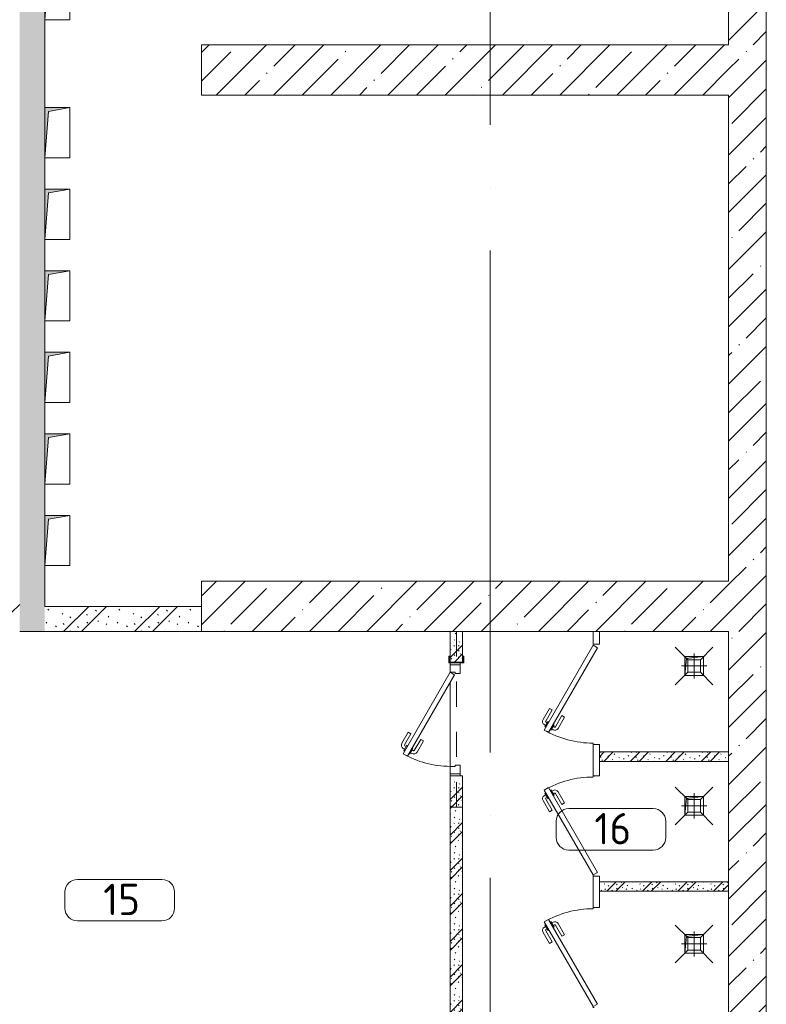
# Model space of a CAD drawing. Header units: millimetres. Extents: x -32229 to 192519, y -13689 to 125138.
# Tile 117 of 183: x 104155 to 110105, y 15904 to 23751. Entities that reach past the tile are written whole.
import ezdxf

# ---------------------------------------------------------------- set-up
doc = ezdxf.new("R2010")
doc.units = ezdxf.units.MM
doc.linetypes.add('3_ Штрих_ 1 х 1 мм', pattern=[400, 200, -200])
doc.linetypes.add('ADSK_Линия сетки', pattern=[5000, 4000, -500, 0, -500])
for name, color, linetype, lineweight in [('A-AREA-____-IDEN', 7, 'Continuous', 9), ('A-DOOR-____-MCUT', 7, 'Continuous', 9), ('A-DOOR-____-OTLN', 7, 'Continuous', 18), ('A-DOOR-FRAM-MCUT', 7, 'Continuous', 9), ('A-FLOR-____-OTLN', 7, 'Continuous', 18), ('A-WALL-____-MCUT', 7, 'Continuous', 40), ('A-WALL-____-PATT', 7, 'Continuous', 40), ('I-WALL-____-MCUT', 7, 'Continuous', 40), ('M-EQPM-____-OTLN', 7, 'Continuous', 18), ('P-SANR-FIXT-OTLN', 7, 'Continuous', 18), ('S-BEAM-____-OTLN', 7, 'Continuous', 18), ('S-COLS-____-MCUT', 7, 'Continuous', 40), ('S-COLS-____-OTLN', 7, 'Continuous', 18), ('S-GRID-____-OTLN', 7, 'Continuous', 9)]:
    doc.layers.add(name, color=color, linetype=linetype, lineweight=lineweight)
doc.styles.add('GOST Common_3', font='GOST_Common.ttf', dxfattribs={"height": 250})
pattern_1 = [(45, (0, 0), (-228.0985, 228.0985), []), (45, (228.1, 0), (-228.0985, 228.0985), [403.225, -80.645, 6.706, -73.939])]
pattern_2 = [(135, (300.56, 377.28), (-565.6854, 6e-14), [10, -790]), (135, (349.8, 474.73), (-565.6854, 6e-14), [10, -790]), (135, (423.93, 473.06), (-565.6854, 6e-14), [10, -790]), (135, (229.92, 447.9), (-565.6854, 6e-14), [10, -790]), (135, (155.08, 447.9), (-565.6854, 6e-14), [10, -790]), (135, (114.9, 369.03), (-565.6854, 6e-14), [10, -790]), (135, (132.43, 285.8), (-565.6854, 6e-14), [10, -790]), (135, (214.66, 322), (-565.6854, 6e-14), [10, -790]), (135, (198.16, 261.88), (-565.6854, 6e-14), [10, -790]), (135, (45.2, 272.9), (-565.6854, 6e-14), [10, -790]), (135, (42.32, 336.16), (-565.6854, 6e-14), [10, -790]), (135, (92.26, 192.24), (-565.6854, 6e-14), [10, -790]), (135, (7.07, 149.2), (-565.6854, 6e-14), [10, -790]), (135, (80.6, 95.1), (-565.6854, 6e-14), [10, -790]), (135, (79.53, 36.94), (-565.6854, 6e-14), [10, -790]), (135, (153.87, 74.56), (-565.6854, 6e-14), [10, -790]), (135, (228.35, 124.8), (-565.6854, 6e-14), [10, -790]), (135, (279.75, 180.4), (-565.6854, 6e-14), [10, -790]), (135, (282.9, 31.63), (-565.6854, 6e-14), [10, -790]), (135, (377.38, 53.45), (-565.6854, 6e-14), [10, -790]), (135, (352.28, 102.7), (-565.6854, 6e-14), [10, -790]), (135, (354.05, 0), (-565.6854, 6e-14), [10, -790]), (135, (553.23, 16.45), (-565.6854, 6e-14), [10, -790]), (135, (542.38, 63.45), (-565.6854, 6e-14), [10, -790]), (135, (536.58, 239.3), (-565.6854, 6e-14), [10, -790]), (135, (475.85, 203.9), (-565.6854, 6e-14), [10, -790]), (135, (475.85, 316.54), (-565.6854, 6e-14), [10, -790]), (135, (520.8, 408.7), (-565.6854, 6e-14), [10, -790]), (135, (551.1, 470.8), (-565.6854, 6e-14), [10, -790]), (135, (235.25, 537.93), (-565.6854, 6e-14), [10, -790]), (135, (407.25, 547.65), (-565.6854, 6e-14), [10, -790]), (135, (94.5, 558.6), (-565.6854, 6e-14), [10, -790]), (135, (46.4, 532.3), (-565.6854, 6e-14), [10, -790]), (135, (85.56, 465.04), (-565.6854, 6e-14), [10, -790]), (135, (355.53, 181.14), (-565.6854, 6e-14), [10, -790]), (135, (362.23, 243.6), (-565.6854, 6e-14), [10, -790]), (135, (413.45, 344.1), (-565.6854, 6e-14), [10, -790]), (135, (286.3, 273.25), (-565.6854, 6e-14), [10, -790]), (135, (423.02, 263.72), (-565.6854, 6e-14), [10, -790]), (135, (162.94, 190.2), (-565.6854, 6e-14), [10, -790]), (135, (470.25, 120.93), (-565.6854, 6e-14), [10, -790]), (135, (484.48, 9.78), (-565.6854, 6e-14), [10, -790]), (45, (0, 212.13), (-565.6854, 0), []), (45, (212.13, 0), (-565.6854, 0), []), (45, (353.55, 0), (-565.6854, 0), []), (45, (0, 353.55), (-565.6854, 0), [])]
pattern_3 = [(135, (150.28, 188.64), (-282.8427, 3e-14), [6.706, -393.294]), (135, (174.9, 237.36), (-282.8427, 3e-14), [6.706, -393.294]), (135, (211.96, 236.53), (-282.8427, 3e-14), [6.706, -393.294]), (135, (114.96, 223.96), (-282.8427, 3e-14), [6.706, -393.294]), (135, (77.54, 223.96), (-282.8427, 3e-14), [6.706, -393.294]), (135, (57.44, 184.52), (-282.8427, 3e-14), [6.706, -393.294]), (135, (66.21, 142.9), (-282.8427, 3e-14), [6.706, -393.294]), (135, (107.33, 161), (-282.8427, 3e-14), [6.706, -393.294]), (135, (99.08, 130.94), (-282.8427, 3e-14), [6.706, -393.294]), (135, (22.6, 136.46), (-282.8427, 3e-14), [6.706, -393.294]), (135, (21.16, 168.08), (-282.8427, 3e-14), [6.706, -393.294]), (135, (46.13, 96.12), (-282.8427, 3e-14), [6.706, -393.294]), (135, (3.54, 74.6), (-282.8427, 3e-14), [6.706, -393.294]), (135, (40.3, 47.56), (-282.8427, 3e-14), [6.706, -393.294]), (135, (39.77, 18.47), (-282.8427, 3e-14), [6.706, -393.294]), (135, (76.94, 37.28), (-282.8427, 3e-14), [6.706, -393.294]), (135, (114.18, 62.4), (-282.8427, 3e-14), [6.706, -393.294]), (135, (139.87, 90.2), (-282.8427, 3e-14), [6.706, -393.294]), (135, (141.44, 15.82), (-282.8427, 3e-14), [6.706, -393.294]), (135, (188.69, 26.73), (-282.8427, 3e-14), [6.706, -393.294]), (135, (176.14, 51.36), (-282.8427, 3e-14), [6.706, -393.294]), (135, (177.03, 0), (-282.8427, 3e-14), [6.706, -393.294]), (135, (276.61, 8.22), (-282.8427, 3e-14), [6.706, -393.294]), (135, (271.19, 31.72), (-282.8427, 3e-14), [6.706, -393.294]), (135, (268.29, 119.65), (-282.8427, 3e-14), [6.706, -393.294]), (135, (237.92, 101.95), (-282.8427, 3e-14), [6.706, -393.294]), (135, (237.92, 158.27), (-282.8427, 3e-14), [6.706, -393.294]), (135, (260.4, 204.35), (-282.8427, 3e-14), [6.706, -393.294]), (135, (275.54, 235.4), (-282.8427, 3e-14), [6.706, -393.294]), (135, (117.62, 268.96), (-282.8427, 3e-14), [6.706, -393.294]), (135, (203.62, 273.83), (-282.8427, 3e-14), [6.706, -393.294]), (135, (47.24, 279.3), (-282.8427, 3e-14), [6.706, -393.294]), (135, (23.2, 266.16), (-282.8427, 3e-14), [6.706, -393.294]), (135, (42.78, 232.52), (-282.8427, 3e-14), [6.706, -393.294]), (135, (177.76, 90.57), (-282.8427, 3e-14), [6.706, -393.294]), (135, (181.12, 121.8), (-282.8427, 3e-14), [6.706, -393.294]), (135, (206.73, 172.06), (-282.8427, 3e-14), [6.706, -393.294]), (135, (143.14, 136.62), (-282.8427, 3e-14), [6.706, -393.294]), (135, (211.51, 131.86), (-282.8427, 3e-14), [6.706, -393.294]), (135, (81.47, 95.1), (-282.8427, 3e-14), [6.706, -393.294]), (135, (235.13, 60.46), (-282.8427, 3e-14), [6.706, -393.294]), (135, (242.24, 4.89), (-282.8427, 3e-14), [6.706, -393.294]), (45, (0, 106.07), (-282.8427, 0), []), (45, (106.07, 0), (-282.8427, 0), []), (45, (176.78, 0), (-282.8427, 0), []), (45, (0, 176.78), (-282.8427, 0), [])]

# ---------------------------------------------------------------- blocks, each defined once
blk = doc.blocks.new('АР_Дверь однопольная - 900х2100h_750__служебные-6013664--01 ЭЛ')
at = {"layer": 'A-DOOR-____-MCUT', "color": 253, "lineweight": 13, "true_color": 0xaaaaaa}
for p, q in [((-274.5, 425), (-294.5, 390.4)), ((375, 50), (-274.5, 425)), ((-294.5, 390.4), (355, 15.4)), ((355, 15.4), (375, 50))]:
    blk.add_line(p, q, dxfattribs=at)
at = {"layer": 'A-DOOR-____-OTLN', "color": 253, "lineweight": 5, "true_color": 0xaaaaaa}
for p, q in [((-252.9, 412.5), (-248.9, 419.4)), ((-248.9, 419.4), (-205.6, 394.4)), ((-238, 413.2), (-232, 423.6)), ((-216.4, 400.7), (-210.4, 411.1)), ((-205.6, 394.4), (-209.6, 387.5)), ((-114.8, 361.7), (-203.6, 412.9)), ((-102.3, 383.3), (-191.1, 434.6)), ((-272.9, 377.9), (-276.9, 370.9)), ((-276.9, 370.9), (-233.6, 345.9)), ((-266, 364.7), (-272, 354.3)), ((-244.4, 352.2), (-250.4, 341.8)), ((-159.8, 283.7), (-248.6, 335)), ((-233.6, 345.9), (-229.6, 352.9)), ((-114.8, 361.7), (-102.3, 383.3)), ((-172.3, 262.1), (-261.1, 313.3)), ((-159.8, 283.7), (-172.3, 262.1))]:
    blk.add_line(p, q, dxfattribs=at)
for centre, radius, start, end in [((375, 50), 750, 150, 180), ((-206.1, 408.6), 30, 60, 150), ((-206.1, 408.6), 4.99, 60, 150), ((-246.1, 339.3), 30, 150, 240), ((-246.1, 339.3), 4.99, 150, 240)]:
    blk.add_arc(centre, radius, start, end, dxfattribs=at)
at = {"layer": 'A-DOOR-FRAM-MCUT', "color": 253, "lineweight": 13, "true_color": 0xaaaaaa}
for p, q in [((-435, 50), (-450, 50)), ((-375, 50), (-435, 50)), ((-435, 50), (-435, -30)), ((-375, 10), (-375, 50)), ((-365, 10), (-375, 10)), ((-365, -30), (-365, 10)), ((375, 10), (365, 10)), ((365, 10), (365, -30)), ((435, 50), (375, 50)), ((375, 50), (375, 10)), ((435, -30), (435, 50)), ((435, 50), (450, 50)), ((-435, -30), (-450, -30)), ((-435, -30), (-365, -30)), ((365, -30), (435, -30)), ((435, -30), (450, -30))]:
    blk.add_line(p, q, dxfattribs=at)
blk = doc.blocks.new('АР_Дверь однопольная - 800х2100h_650__душевые-6019282--01 ЭЛ')
at = {"layer": 'A-DOOR-____-MCUT', "color": 253, "lineweight": 13, "true_color": 0xaaaaaa}
for p, q in [((-285.5, 415), (-305.5, 380.4)), ((390, 25), (-285.5, 415)), ((-305.5, 380.4), (370, -9.6)), ((370, -9.6), (390, 25))]:
    blk.add_line(p, q, dxfattribs=at)
at = {"layer": 'A-DOOR-____-OTLN', "color": 253, "lineweight": 5, "true_color": 0xaaaaaa}
for p, q in [((-263.8, 402.5), (-259.8, 409.4)), ((-259.8, 409.4), (-216.5, 384.4)), ((-249, 403.2), (-243, 413.6)), ((-227.4, 390.7), (-221.4, 401.1)), ((-125.8, 351.7), (-214.6, 402.9)), ((-113.3, 373.3), (-202.1, 424.6)), ((-283.8, 367.9), (-287.8, 360.9)), ((-287.8, 360.9), (-244.5, 335.9)), ((-277, 354.7), (-283, 344.3)), ((-255.4, 342.2), (-261.4, 331.8)), ((-170.8, 273.7), (-259.6, 325)), ((-244.5, 335.9), (-240.5, 342.9)), ((-216.5, 384.4), (-220.5, 377.5)), ((-125.8, 351.7), (-113.3, 373.3)), ((-183.3, 252.1), (-272.1, 303.3)), ((-170.8, 273.7), (-183.3, 252.1))]:
    blk.add_line(p, q, dxfattribs=at)
for centre, radius, start, end in [((390, 25), 780, 150, 180), ((-217, 398.6), 30, 60, 150), ((-217, 398.6), 4.99, 60, 150), ((-257.1, 329.3), 30, 150, 240), ((-257.1, 329.3), 4.99, 150, 240)]:
    blk.add_arc(centre, radius, start, end, dxfattribs=at)
at = {"layer": 'A-DOOR-FRAM-MCUT', "color": 253, "lineweight": 13, "true_color": 0xaaaaaa}
for p, q in [((-395, 25), (-400, 25)), ((-395, 20), (-400, 20)), ((395, 25), (400, 25)), ((395, 20), (400, 20))]:
    blk.add_line(p, q, dxfattribs=at)
blk = doc.blocks.new('АР_Дверь однопольная - 800х2100h_650__душевые-6019181--01 ЭЛ')
at = {"layer": 'A-DOOR-____-MCUT', "color": 253, "lineweight": 13, "true_color": 0xaaaaaa}
for p, q in [((285.5, 415), (-390, 25)), ((305.5, 380.4), (285.5, 415)), ((-370, -9.6), (305.5, 380.4)), ((-390, 25), (-370, -9.6))]:
    blk.add_line(p, q, dxfattribs=at)
at = {"layer": 'A-DOOR-____-OTLN', "color": 253, "lineweight": 5, "true_color": 0xaaaaaa}
for p, q in [((113.3, 373.3), (202.1, 424.6)), ((125.8, 351.7), (214.6, 402.9)), ((259.8, 409.4), (216.5, 384.4)), ((227.4, 390.7), (221.4, 401.1)), ((249, 403.2), (243, 413.6)), ((263.8, 402.5), (259.8, 409.4)), ((125.8, 351.7), (113.3, 373.3)), ((170.8, 273.7), (259.6, 325)), ((216.5, 384.4), (220.5, 377.5)), ((244.5, 335.9), (240.5, 342.9)), ((287.8, 360.9), (244.5, 335.9)), ((255.4, 342.2), (261.4, 331.8)), ((277, 354.7), (283, 344.3)), ((283.8, 367.9), (287.8, 360.9)), ((170.8, 273.7), (183.3, 252.1)), ((183.3, 252.1), (272.1, 303.3))]:
    blk.add_line(p, q, dxfattribs=at)
for centre, radius, start, end in [((217, 398.6), 30, 30, 120), ((217, 398.6), 4.99, 30, 120), ((-390, 25), 780, 360, 30), ((257.1, 329.3), 4.99, 300, 30), ((257.1, 329.3), 30, 300, 30)]:
    blk.add_arc(centre, radius, start, end, dxfattribs=at)
at = {"layer": 'A-DOOR-FRAM-MCUT', "color": 253, "lineweight": 13, "true_color": 0xaaaaaa}
for p, q in [((-395, 25), (-400, 25)), ((-395, 20), (-400, 20)), ((395, 25), (400, 25)), ((395, 20), (400, 20))]:
    blk.add_line(p, q, dxfattribs=at)
blk = doc.blocks.new('АР_Канал вертикальный прямоугольный - ВК-5386080--01 ЭЛ')
at = {"layer": 'M-EQPM-____-OTLN', "lineweight": 13, "true_color": 0xe2e2e2}
blk.add_hatch(color=254, dxfattribs=at).paths.add_polyline_path([(-75, -75), (-60, 60), (75, 75), (-75, 75)])
at = {"layer": 'M-EQPM-____-OTLN', "color": 253, "lineweight": 13, "true_color": 0xaaaaaa}
for p, q in [((75, 75), (-75, 75)), ((-75, 75), (-75, -75)), ((75, 75), (-75, 75)), ((-75, 75), (-75, -75)), ((-75, -75), (-75, 75)), ((-75, 75), (75, 75)), ((-75, -75), (-60, 60)), ((-75, -75), (-60, 60)), ((-60, 60), (75, 75)), ((-60, 60), (75, 75)), ((75, -75), (75, 75)), ((75, 75), (75, -75)), ((-75, -75), (75, -75)), ((75, -75), (-75, -75))]:
    blk.add_line(p, q, dxfattribs=at)
blk = doc.blocks.new('АР_Канал вертикальный прямоугольный - ВК-5405369--01 ЭЛ')
at = {"layer": 'M-EQPM-____-OTLN', "lineweight": 13, "true_color": 0xe2e2e2}
blk.add_hatch(color=254, dxfattribs=at).paths.add_polyline_path([(-75, -75), (-60, 60), (75, 75), (-75, 75)])
at = {"layer": 'M-EQPM-____-OTLN', "color": 253, "lineweight": 13, "true_color": 0xaaaaaa}
for p, q in [((75, 75), (-75, 75)), ((-75, 75), (-75, -75)), ((75, 75), (-75, 75)), ((-75, 75), (-75, -75)), ((-75, -75), (-75, 75)), ((-75, 75), (75, 75)), ((-75, -75), (-60, 60)), ((-75, -75), (-60, 60)), ((-60, 60), (75, 75)), ((-60, 60), (75, 75)), ((75, -75), (75, 75)), ((75, 75), (75, -75)), ((-75, -75), (75, -75)), ((75, -75), (-75, -75))]:
    blk.add_line(p, q, dxfattribs=at)
blk = doc.blocks.new('АР_Канал вертикальный прямоугольный - ЭОМ-6364786--01 ЭЛ')
at = {"layer": 'M-EQPM-____-OTLN', "lineweight": 13, "true_color": 0xe2e2e2}
blk.add_hatch(color=254, dxfattribs=at).paths.add_polyline_path([(-100, -200), (-70, 170), (100, 200), (-100, 200)])
at = {"layer": 'M-EQPM-____-OTLN', "color": 253, "lineweight": 13, "true_color": 0xaaaaaa}
for p, q in [((100, 200), (-100, 200)), ((-100, 200), (-100, -200)), ((100, 200), (-100, 200)), ((-100, 200), (-100, -200)), ((-100, -200), (-100, 200)), ((-100, 200), (100, 200)), ((-100, -200), (-70, 170)), ((-100, -200), (-70, 170)), ((-70, 170), (100, 200)), ((-70, 170), (100, 200)), ((100, -200), (100, 200)), ((100, 200), (100, -200)), ((-100, -200), (100, -200)), ((100, -200), (-100, -200))]:
    blk.add_line(p, q, dxfattribs=at)
blk = doc.blocks.new('АР_Перемычка - 100_Уx1_75x5__Оп_250_125x80x5_-250_-6370460--01 ЭЛ')
at = {"layer": 'S-BEAM-____-OTLN', "color": 9, "linetype": '3_ Штрих_ 1 х 1 мм', "lineweight": 15, "true_color": 0xc4c4c4}
for p, q in [((-700, 50), (-700, -50)), ((700, 50), (700, -50)), ((-700, 0), (700, 0))]:
    blk.add_line(p, q, dxfattribs=at)
blk = doc.blocks.new('АР_Трап - 100-100-V201--01 ЭЛ')
at = {"layer": 'P-SANR-FIXT-OTLN', "color": 253, "lineweight": 13, "true_color": 0xaaaaaa}
for p, q in [((-50, 50), (-150, 150)), ((0, -100), (0, 100)), ((50, 50), (150, 150)), ((-100, 0), (100, 0)), ((-50, -50), (-50, 50)), ((50, 50), (-50, 50)), ((50, -50), (50, 50)), ((-50, -50), (-150, -150)), ((-50, -50), (50, -50)), ((50, -50), (150, -150))]:
    blk.add_line(p, q, dxfattribs=at)
blk = doc.blocks.new('АР_Фахверк_ _Швеллер полки параллельные_ - 12П-6013685--01 ЭЛ')
at = {"layer": 'S-COLS-____-OTLN', "lineweight": 15, "true_color": 0xaaaaaa}
blk.add_hatch(color=253, dxfattribs=at).paths.add_polyline_path([(-16.6, -60), (35.4, -60), (35.4, -52.2), (-11.8, -52.2), (-11.8, 52.2), (35.4, 52.2), (35.4, 60), (-16.6, 60)])
at = {"layer": 'S-COLS-____-MCUT', "color": 253, "lineweight": 15, "true_color": 0xaaaaaa}
for p, q in [((35.4, 60), (-16.6, 60)), ((-16.6, 60), (-16.6, -60)), ((-11.8, -52.2), (-11.8, 52.2)), ((-11.8, 52.2), (35.4, 52.2)), ((35.4, 52.2), (35.4, 60)), ((-16.6, -60), (35.4, -60)), ((35.4, -52.2), (-11.8, -52.2)), ((35.4, -60), (35.4, -52.2))]:
    blk.add_line(p, q, dxfattribs=at)
blk = doc.blocks.new('Наметкина 10_РД_АР_П_отсоединено_rvt-1--01 ЭЛ')
at = {"layer": 'A-WALL-____-PATT', "lineweight": 5, "true_color": 0xaaaaaa}
h = blk.add_hatch(dxfattribs=at)
h.set_pattern_fill('FP_1', color=253, style=0, pattern_type=2)
h.set_pattern_definition(pattern_1)
h.paths.add_polyline_path([(110105.3, 2600), (110105.3, 30150), (109805.3, 30150), (109805.3, 2600)])
h = blk.add_hatch(dxfattribs=at)
h.set_pattern_fill('FP_6', color=253, style=0, pattern_type=2)
h.set_pattern_definition(pattern_2)
h.paths.add_polyline_path([(104355.3, 18875), (104355.3, 27850), (104155.3, 27850), (104155.3, 18875)])
h = blk.add_hatch(dxfattribs=at)
h.set_pattern_fill('FP_1', color=253, style=0, pattern_type=2)
h.set_pattern_definition(pattern_1)
h.paths.add_polyline_path([(108005.5, 23150), (108005.5, 23550), (105605.3, 23550), (105605.3, 23150)])
h = blk.add_hatch(dxfattribs=at)
h.set_pattern_fill('FP_1', color=253, style=0, pattern_type=2)
h.set_pattern_definition(pattern_1)
h.paths.add_polyline_path([(108005.5, 23150), (109805.3, 23150), (109805.3, 23550), (108005.5, 23550)])
h = blk.add_hatch(dxfattribs=at)
h.set_pattern_fill('FP_1', color=253, style=0, pattern_type=2)
h.set_pattern_definition(pattern_1)
h.paths.add_polyline_path([(108005.5, 18875), (108005.5, 19275), (105605.3, 19275), (105605.3, 18875)])
h = blk.add_hatch(dxfattribs=at)
h.set_pattern_fill('FP_1', color=253, style=0, pattern_type=2)
h.set_pattern_definition(pattern_1)
h.paths.add_polyline_path([(108005.5, 18875), (109805.3, 18875), (109805.3, 19275), (108005.5, 19275)])
h = blk.add_hatch(dxfattribs=at)
h.set_pattern_fill('FP_6', color=253, style=0, pattern_type=2)
h.set_pattern_definition(pattern_2)
h.paths.add_polyline_path([(103848.8, 19025), (103848.8, 19125), (101055.3, 19125), (101055.3, 19025), (103795.3, 19025)])
h.paths.add_polyline_path([(104155.3, 19025), (104155.3, 19125), (103948.8, 19125), (103948.8, 19025), (103995.3, 19025)])
h.paths.add_polyline_path([(100055.3, 19025), (100055.3, 19125), (99805.3, 19125), (99805.3, 19025), (99820.4, 19025)])
h = blk.add_hatch(dxfattribs=at)
h.set_pattern_fill('FP_6', color=253, style=0, pattern_type=2)
h.set_pattern_definition(pattern_2)
h.paths.add_polyline_path([(105605.3, 18875), (105605.3, 19075), (104355.3, 19075), (104355.3, 18875), (104836, 18875)])
h = blk.add_hatch(dxfattribs=at)
h.set_pattern_fill('FP_7', color=253, style=0, pattern_type=2)
h.set_pattern_definition(pattern_3)
h.paths.add_polyline_path([(107585.3, 15650), (107685.3, 15650), (107685.3, 17725), (107585.3, 17725), (107585.3, 17154.3)])
h.paths.add_polyline_path([(107685.3, 18629.8), (107685.3, 18875), (107585.3, 18875), (107587.2, 18629.8)])
h = blk.add_hatch(dxfattribs=at)
h.set_pattern_fill('FP_7', color=253, style=0, pattern_type=2)
h.set_pattern_definition(pattern_3)
h.paths.add_polyline_path([(109805.3, 17840), (109805.3, 17915), (108775.3, 17915), (108775.3, 17840), (108848.5, 17840)])
h = blk.add_hatch(dxfattribs=at)
h.set_pattern_fill('FP_7', color=253, style=0, pattern_type=2)
h.set_pattern_definition(pattern_3)
h.paths.add_polyline_path([(109805.3, 16805), (109805.3, 16880), (108775.3, 16880), (108775.3, 16805), (108848.5, 16805)])
at = {"layer": 'A-FLOR-____-OTLN', "color": 253, "lineweight": 13, "true_color": 0xaaaaaa}
for p, q in [((107585.3, 18610), (107585.3, 18625)), ((107585.3, 17800), (107585.3, 18470)), ((107585.3, 17725), (107585.3, 17740))]:
    blk.add_line(p, q, dxfattribs=at)
at = {"layer": 'A-WALL-____-MCUT', "color": 253, "lineweight": 13, "true_color": 0xaaaaaa}
for p, q in [((110105.3, 11830), (110105.3, 30150)), ((109805.3, 29750), (109805.3, 23550)), ((108005.5, 23550), (105605.3, 23550)), ((105605.3, 23550), (105605.3, 23150)), ((109805.3, 23550), (108005.5, 23550)), ((105605.3, 23150), (108005.5, 23150)), ((108005.5, 23150), (109805.3, 23150)), ((109805.3, 23150), (109805.3, 19275)), ((108005.5, 19275), (105605.3, 19275)), ((105605.3, 19275), (105605.3, 18875)), ((109805.3, 19275), (108005.5, 19275)), ((105605.3, 18875), (108005.5, 18875)), ((108005.5, 18875), (109805.3, 18875)), ((109805.3, 18875), (109805.3, 12450))]:
    blk.add_line(p, q, dxfattribs=at)
at = {"layer": 'A-WALL-____-MCUT', "color": 253, "lineweight": 15, "true_color": 0xaaaaaa}
for p, q in [((108775.3, 17915), (108775.3, 17840)), ((108775.3, 16880), (108775.3, 16805))]:
    blk.add_line(p, q, dxfattribs=at)
at = {"layer": 'I-WALL-____-MCUT', "color": 253, "lineweight": 13, "true_color": 0xaaaaaa}
for p, q in [((104355.3, 23050), (104355.3, 23750)), ((104355.3, 22400), (104355.3, 22650)), ((104355.3, 21750), (104355.3, 22000)), ((104355.3, 21100), (104355.3, 21350)), ((104355.3, 20450), (104355.3, 20700)), ((104355.3, 19800), (104355.3, 20050)), ((104355.3, 19075), (104355.3, 19400)), ((105605.3, 19075), (104355.3, 19075)), ((105605.3, 18875), (105605.3, 19075)), ((104155.3, 18875), (104355.3, 18875)), ((104355.3, 18875), (105605.3, 18875)), ((107585.3, 18875), (107585.3, 18629.7)), ((107685.3, 18875), (107585.3, 18875)), ((107685.3, 18629.8), (107685.3, 18875)), ((108725.3, 18875), (108725.3, 18775)), ((108775.3, 18875), (108725.3, 18875)), ((108775.3, 18775), (108775.3, 18875)), ((108725.3, 18775), (108775.3, 18775)), ((108725.3, 17975), (108725.3, 17725)), ((108775.3, 17975), (108725.3, 17975)), ((108775.3, 17915), (108775.3, 17975)), ((109805.3, 17915), (108775.3, 17915)), ((109805.3, 17840), (109805.3, 17915)), ((108775.3, 17840), (109805.3, 17840)), ((108775.3, 17725), (108775.3, 17840)), ((107585.3, 17725), (107585.3, 15650)), ((107685.3, 17725), (107585.3, 17725)), ((107685.3, 15650), (107685.3, 17725)), ((108725.3, 17725), (108775.3, 17725)), ((108725.3, 16925), (108725.3, 16675)), ((108775.3, 16925), (108725.3, 16925)), ((108775.3, 16880), (108775.3, 16925)), ((109805.3, 16880), (108775.3, 16880)), ((109805.3, 16805), (109805.3, 16880)), ((108775.3, 16805), (109805.3, 16805)), ((108775.3, 16675), (108775.3, 16805)), ((108725.3, 16675), (108775.3, 16675))]:
    blk.add_line(p, q, dxfattribs=at)
at = {"layer": 'A-DOOR-____-OTLN', "color": 253, "lineweight": 13, "true_color": 0xaaaaaa}
for name, p, rotation in [('АР_Дверь однопольная - 800х2100h_650__душевые-6019282--01 ЭЛ', (108750.3, 18375), 90), ('АР_Дверь однопольная - 900х2100h_750__служебные-6013664--01 ЭЛ', (107635.3, 18175), 89.99999999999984), ('АР_Дверь однопольная - 800х2100h_650__душевые-6019181--01 ЭЛ', (108750.3, 17325), 90), ('АР_Дверь однопольная - 800х2100h_650__душевые-6019181--01 ЭЛ', (108750.3, 16275), 90)]:
    blk.add_blockref(name, p, dxfattribs=dict(at, rotation=rotation))
at = {"layer": 'M-EQPM-____-OTLN', "color": 253, "lineweight": 13, "true_color": 0xaaaaaa}
for name, p in [('АР_Канал вертикальный прямоугольный - ЭОМ-6364786--01 ЭЛ', (104455.3, 23950)), ('АР_Канал вертикальный прямоугольный - ЭОМ-6364786--01 ЭЛ', (104455.3, 22850)), ('АР_Канал вертикальный прямоугольный - ЭОМ-6364786--01 ЭЛ', (104455.3, 22200)), ('АР_Канал вертикальный прямоугольный - ЭОМ-6364786--01 ЭЛ', (104455.3, 21550)), ('АР_Канал вертикальный прямоугольный - ЭОМ-6364786--01 ЭЛ', (104455.3, 20900)), ('АР_Канал вертикальный прямоугольный - ЭОМ-6364786--01 ЭЛ', (104455.3, 20250)), ('АР_Канал вертикальный прямоугольный - ЭОМ-6364786--01 ЭЛ', (104455.3, 19600)), ('АР_Канал вертикальный прямоугольный - ВК-5386080--01 ЭЛ', (109530.3, 18600)), ('АР_Канал вертикальный прямоугольный - ВК-5386080--01 ЭЛ', (109530.3, 17485)), ('АР_Канал вертикальный прямоугольный - ВК-5405369--01 ЭЛ', (109530.3, 16385))]:
    blk.add_blockref(name, p, dxfattribs=at)
at = {"layer": 'P-SANR-FIXT-OTLN', "color": 253, "lineweight": 13, "true_color": 0xaaaaaa}
for p in [(109530.3, 18600), (109530.3, 17485), (109530.3, 16385)]:
    blk.add_blockref('АР_Трап - 100-100-V201--01 ЭЛ', p, dxfattribs=at)
at = {"layer": 'S-BEAM-____-OTLN', "color": 253, "lineweight": 13, "true_color": 0xaaaaaa, "rotation": 89.99999999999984}
blk.add_blockref('АР_Перемычка - 100_Уx1_75x5__Оп_250_125x80x5_-250_-6370460--01 ЭЛ', (107635.3, 18175), dxfattribs=at)
at = {"layer": 'S-COLS-____-OTLN', "color": 253, "lineweight": 13, "true_color": 0xaaaaaa, "rotation": 89.99999999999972}
blk.add_blockref('АР_Фахверк_ _Швеллер полки параллельные_ - 12П-6013685--01 ЭЛ', (107635.3, 18641.6), dxfattribs=at)
blk = doc.blocks.new('Марка помещения 2 - Марка помещения 2-1605974--01 ЭЛ')
at = {"layer": 'A-AREA-____-IDEN', "color": 253, "true_color": 0xaaaaaa}
for p, q in [((-1.797, 0.841), (1.569, 0.841)), ((-2.297, -0.309), (-2.297, 0.341)), ((2.069, 0.341), (2.069, -0.309)), ((1.569, -0.809), (-1.797, -0.809))]:
    blk.add_line(p, q, dxfattribs=at)
for centre, start, end in [((-1.797, 0.341), 90, 180), ((1.569, 0.341), 0, 90), ((-1.797, -0.309), 180, 270), ((1.569, -0.309), 270, 360)]:
    blk.add_arc(centre, 0.5, start, end, dxfattribs=at)

msp = doc.modelspace()

# ---------------------------------------------------------------- linework, layer by layer
at = {"layer": 'S-GRID-____-OTLN', "color": 253, "linetype": 'ADSK_Линия сетки', "true_color": 0xaaaaaa}
msp.add_line((107905.3, -12088.9), (107905.3, 125138.4), dxfattribs=at)

# ---------------------------------------------------------------- block references
at = {"lineweight": 5}
msp.add_blockref('Наметкина 10_РД_АР_П_отсоединено_rvt-1--01 ЭЛ', (0, 0), dxfattribs=at)
at = {"layer": 'A-AREA-____-IDEN', "color": 253, "true_color": 0xaaaaaa, "xscale": 199.9999999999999, "yscale": 199.9999999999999, "zscale": 199.9999999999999}
for p in [(108890.3, 17294.6), (104975.5, 16730.7)]:
    msp.add_blockref('Марка помещения 2 - Марка помещения 2-1605974--01 ЭЛ', p, dxfattribs=at)

# ---------------------------------------------------------------- texts
at = {"layer": 'A-AREA-____-IDEN', "color": 253, "true_color": 0xaaaaaa, "char_height": 250, "width": 384.81, "attachment_point": 1, "style": 'GOST Common_3'}
for s, insert in [('16', (108735.8, 17428.3)), ('15', (104821, 16864.4))]:
    msp.add_mtext(s, dxfattribs=dict(at, insert=insert))

doc.saveas('drawing.dxf')
